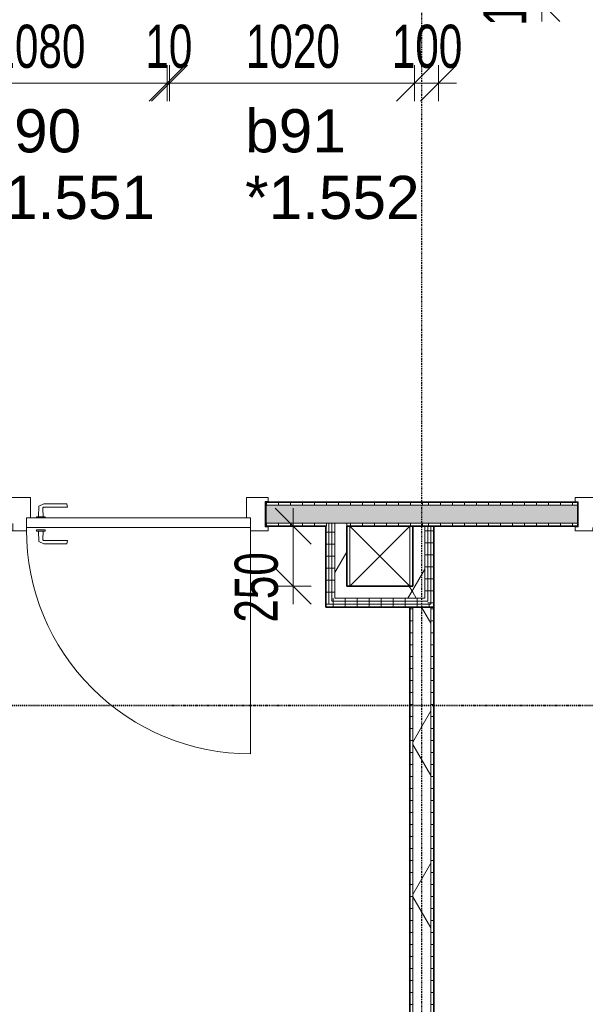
# Model space of a CAD drawing. Header units: millimetres. Extents: x -80560 to 110805, y -11020 to 52719.
# Tile 105 of 184: x 76420 to 78776, y 16057 to 20162. Entities that reach past the tile are written whole.
import ezdxf

# ---------------------------------------------------------------- set-up
doc = ezdxf.new("R2010")
doc.units = ezdxf.units.MM
doc.linetypes.add('CENTER2', pattern=[20, 8, -4, 4, -4])
doc.linetypes.add('DASHDOT2', pattern=[8, 4, -2, 0, -2])
for name, color, linetype, lineweight in [('A-ANNO-DIMS', 211, 'Continuous', 9), ('A-ANNO-DIMS-100', 211, 'Continuous', 9), ('A-DETL', 90, 'Continuous', 18), ('A-DOOR', 31, 'Continuous', 18), ('A-FLOR', 192, 'Continuous', 18), ('A-GLAZ', 151, 'Continuous', 18), ('A-GLAZ-IDEN', 152, 'Continuous', 18), ('A-WALL', 113, 'Continuous', 35), ('A-WALL-PATT', 111, 'Continuous', 35), ('G-ANNO-SYMB', 111, 'Continuous', 9), ('I-WALL', 2, 'Continuous', 18), ('S-GRID', 1, 'Continuous', 9)]:
    doc.layers.add(name, color=color, linetype=linetype, lineweight=lineweight)
doc.styles.add('Arial', font='arial.ttf', dxfattribs={"height": 180})
doc.styles.add('Arial_5', font='arial.ttf', dxfattribs={"width": 0.7, "height": 180})
doc.dimstyles.new('n3o_1_8_1', dxfattribs={"dimscale": 304.8, "dimtxt": 183.646692, "dimasz": 0.492126, "dimexe": 0.246063, "dimexo": 0.0625, "dimgap": 0.032808, "dimtad": 1, "dimdec": 0, "dimdsep": 46, "dimtxsty": 'Arial_5', "dimblk1": 'OBLIQUE', "dimblk2": 'OBLIQUE', "dimsah": 1, "dimcen": 0.09, "dimdle": 0.246063, "dimazin": 0, "dimtfac": 1, "dimtdec": 4, "dimtix": 1, "dimtmove": 2, "dimatfit": 3, "dimfxl": 0.246063, "dimfxlon": 1, "dimtvp": 1, "dimtolj": 1, "dimtzin": 0, "dimarcsym": 2})
doc.dimstyles.new('n3o_1_8_3', dxfattribs={"dimscale": 304.8, "dimtxt": 183.646692, "dimasz": 0.492126, "dimexe": 0.246063, "dimexo": 0.0625, "dimgap": 0.032808, "dimtad": 1, "dimdec": 0, "dimdsep": 46, "dimtxsty": 'Arial_5', "dimblk1": 'OBLIQUE', "dimblk2": 'OBLIQUE', "dimsah": 1, "dimcen": 0.09, "dimdle": 0.246063, "dimazin": 0, "dimtfac": 1, "dimtdec": 4, "dimtix": 1, "dimtmove": 0, "dimatfit": 3, "dimfxl": 0.246063, "dimfxlon": 1, "dimtvp": 1, "dimtolj": 1, "dimtzin": 0, "dimarcsym": 2})
pattern_1 = [(180, (78144.82, 14006.25), (-1e-13, -50), [])]
pattern_2 = [(60, (24894.82, 0), (-274.963, 158.75), []), (120, (24894.82, 0), (-274.963, -158.75), [])]
pattern_3 = [(90, (74047.944, 18050), (-50, -2e-13), [])]
pattern_4 = [(90, (80922.944, 18050), (-50, -1e-13), [])]
pattern_5 = [(90, (77876.07, 17712.5), (-50, 3e-15), [])]
pattern_6 = [(0, (77694.82, 17925), (0, 50), [])]
pattern_7 = [(180, (78144.82, 17881.25), (-6e-15, -50), [])]

# ---------------------------------------------------------------- blocks, each defined once
blk = doc.blocks.new('32_n3o_deur_enkel met zijlicht - 90x139_17_K_930_2410x2070_deur glasstrook-33349586-DO_01 eerste verdieping')
at = {"layer": 'A-GLAZ'}
for p, q in [((-1035, 70), (-945, 70)), ((-1035, 53), (-1035, 70)), ((-1023, 53), (-1035, 53)), ((-1023, -52), (-1023, 53)), ((-945, 70), (-945, -15)), ((-45, 70), (-945, 70)), ((-45, 70), (45, 70)), ((-45, -15), (-45, 70)), ((45, 70), (45, -15)), ((945, 70), (1035, 70)), ((945, -15), (945, 70)), ((1023, 53), (1023, -52)), ((1035, 53), (1023, 53)), ((1035, 70), (1035, 53)), ((-962, -39), (-962, -69)), ((-28, -69), (-28, -39)), ((-1035, -52), (-1023, -52)), ((-1035, -69), (-1035, -52)), ((-962, -69), (-1035, -69)), ((-962, -69), (-28, -69)), ((28, -69), (-28, -69)), ((28, -55), (28, -69)), ((962, -69), (962, -55)), ((1035, -69), (962, -69)), ((1023, -52), (1035, -52)), ((1035, -52), (1035, -69))]:
    blk.add_line(p, q, dxfattribs=at)
blk = doc.blocks.new('30_n3o_deur_dicht - 40mm_draai_LS-31987325-DO_01 eerste verdieping')
at = {"layer": 'A-DOOR'}
for p, q in [((-934, -40), (-934, 0)), ((-934, 0), (0, 0)), ((0, 0), (0, -40)), ((0, -40), (-934, -40))]:
    blk.add_line(p, q, dxfattribs=at)
blk = doc.blocks.new('30_n3o_beslag_deurkruk_met_schild - std-887349-DO_01 eerste verdieping')
at = {"layer": 'A-DOOR'}
for p, q in [((-10, 5), (-7.8, 48.4)), ((-7.8, 48.4), (12.7, 58)), ((12.7, 58), (108, 58)), ((111, 45), (13.3, 45)), ((108, 58), (111, 45)), ((18.5, 5), (-18.5, 5)), ((-18.5, 5), (-18.5, 0)), ((8.3, 39.7), (10, 5)), ((18.5, 0), (18.5, 5))]:
    blk.add_line(p, q, dxfattribs=at)
at = {"layer": 'A-DOOR', "flags": 128}
blk.add_lwpolyline([(13.3, 45), (11.3, 44.6), (9.6, 43.4), (8.6, 41.7), (8.3, 39.7)], dxfattribs=at)
blk = doc.blocks.new('30_n3o_beslag_deurkruk_met_schild - std-875116-DO_01 eerste verdieping')
at = {"layer": 'A-DOOR'}
for p, q in [((18.5, 0), (-18.5, 0)), ((-18.5, 0), (-18.5, -5)), ((18.5, -5), (18.5, 0)), ((-18.5, -5), (18.5, -5)), ((-7.8, -48.4), (-10, -5)), ((10, -5), (8.3, -39.7)), ((12.7, -58), (-7.8, -48.4)), ((108, -58), (12.7, -58)), ((13.3, -45), (111, -45)), ((111, -45), (108, -58))]:
    blk.add_line(p, q, dxfattribs=at)
at = {"layer": 'A-DOOR', "flags": 128}
blk.add_lwpolyline([(8.3, -39.7), (8.6, -41.7), (9.6, -43.4), (11.3, -44.6), (13.3, -45)], dxfattribs=at)
blk = doc.blocks.new('00_n3o_symbool_swingangle - std-31756284-DO_01 eerste verdieping')
at = {"layer": 'A-DOOR'}
blk.add_line((-415, 10), (-415, 944), dxfattribs=at)
blk.add_arc((-415, 10), 934, 360, 90, dxfattribs=at)
blk = doc.blocks.new('32_n3o_deur_enkel met 2 zijlicht - 90x139_17_K_930_2410x3060-31976863-DO_01 eerste verdieping')
at = {"layer": 'A-GLAZ'}
for p, q in [((-1457, 69.5), (-1530, 69.5)), ((-1530, 69.5), (-1530, 52.5)), ((-1530, 52.5), (-1518, 52.5)), ((-1518, 52.5), (-1518, -52.5)), ((-1457, 39.5), (-1457, 69.5)), ((-1457, 69.5), (-523, 69.5)), ((-467, 69.5), (-523, 69.5)), ((-523, 69.5), (-523, 39.5)), ((-467, 39.5), (-467, 69.5)), ((-467, 69.5), (467, 69.5)), ((523, 69.5), (467, 69.5)), ((467, 69.5), (467, 39.5)), ((523, 55.5), (523, 69.5)), ((1530, 69.5), (1457, 69.5)), ((1457, 69.5), (1457, 55.5)), ((1518, -52.5), (1518, 52.5)), ((1518, 52.5), (1530, 52.5)), ((1530, 52.5), (1530, 69.5)), ((-1440, -69.5), (-1440, 15.5)), ((-540, 15.5), (-540, -69.5)), ((-450, -69.5), (-450, 15.5)), ((450, 15.5), (450, -69.5)), ((540, -69.5), (540, 15.5)), ((1440, 15.5), (1440, -69.5)), ((-1518, -52.5), (-1530, -52.5)), ((-1530, -52.5), (-1530, -69.5)), ((-1530, -69.5), (-1440, -69.5)), ((-540, -69.5), (-1440, -69.5)), ((-540, -69.5), (-450, -69.5)), ((450, -69.5), (-450, -69.5)), ((450, -69.5), (540, -69.5)), ((1440, -69.5), (1530, -69.5)), ((1530, -52.5), (1518, -52.5)), ((1530, -69.5), (1530, -52.5))]:
    blk.add_line(p, q, dxfattribs=at)
blk = doc.blocks.new('DIMBLOCK249-DO_01 eerste verdieping')
at = {"layer": 'A-ANNO-DIMS-100'}
for p, q in [((77558.9, 18050), (77483.9, 18125)), ((77558.9, 18125), (77558.9, 17725)), ((77633.9, 18050), (77483.9, 18050)), ((77558.9, 18050), (77633.9, 17975)), ((77558.9, 18050), (77633.9, 18050)), ((77558.9, 17800), (77483.9, 17875)), ((77633.9, 17800), (77483.9, 17800)), ((77558.9, 17800), (77633.9, 17725)), ((77558.9, 17800), (77633.9, 17800))]:
    blk.add_line(p, q, dxfattribs=at)
at = {"layer": 'A-ANNO-DIMS-100', "color": 0, "insert": (77315.2, 17648.3), "char_height": 180, "width": 345.821, "attachment_point": 1, "rotation": 90, "line_spacing_factor": 0.941778, "style": 'Arial_5'}
blk.add_mtext('250', dxfattribs=at)
blk = doc.blocks.new('_Oblique')
at = {"color": 0, "linetype": 'ByBlock', "lineweight": -2}
blk.add_line((-0.5, -0.5), (0.5, 0.5), dxfattribs=at)
blk = doc.blocks.new('DIMBLOCK519-DO_01 eerste verdieping')
at = {"layer": 'A-ANNO-DIMS-100'}
for p, q in [((75954.3, 19898), (76029.3, 19973)), ((75954.3, 19973), (75954.3, 19823)), ((75954.3, 19898), (75954.3, 19973)), ((77034.3, 19898), (77109.3, 19973)), ((77034.3, 19973), (77034.3, 19823)), ((77034.3, 19898), (77034.3, 19973)), ((75954.3, 19898), (75879.3, 19823)), ((75954.3, 19898), (77034.3, 19898)), ((77034.3, 19898), (76959.3, 19823))]:
    blk.add_line(p, q, dxfattribs=at)
at = {"layer": 'A-ANNO-DIMS-100', "color": 0, "insert": (76302.2, 20141.7), "char_height": 180, "width": 461.094, "attachment_point": 1, "line_spacing_factor": 0.941778, "style": 'Arial_5'}
blk.add_mtext('1080', dxfattribs=at)
blk = doc.blocks.new('DIMBLOCK520-DO_01 eerste verdieping')
at = {"layer": 'A-ANNO-DIMS-100'}
for p, q in [((77034.3, 19898), (77109.3, 19973)), ((77034.3, 19973), (77034.3, 19823)), ((77034.3, 19898), (77034.3, 19973)), ((77044.3, 19898), (77119.3, 19973)), ((77044.3, 19973), (77044.3, 19823)), ((77044.3, 19898), (77044.3, 19973)), ((77034.3, 19898), (76959.3, 19823)), ((77044.3, 19898), (76969.3, 19823)), ((77034.3, 19898), (77044.3, 19898))]:
    blk.add_line(p, q, dxfattribs=at)
at = {"layer": 'A-ANNO-DIMS-100', "color": 0, "insert": (76943.3, 20141.7), "char_height": 180, "width": 230.547, "attachment_point": 1, "line_spacing_factor": 0.941778, "style": 'Arial_5'}
blk.add_mtext('10', dxfattribs=at)
blk = doc.blocks.new('DIMBLOCK521-DO_01 eerste verdieping')
at = {"layer": 'A-ANNO-DIMS-100'}
for p, q in [((77044.3, 19898), (77119.3, 19973)), ((77044.3, 19973), (77044.3, 19823)), ((77044.3, 19898), (77044.3, 19973)), ((78064.3, 19898), (78139.3, 19973)), ((78064.3, 19973), (78064.3, 19823)), ((78064.3, 19898), (78064.3, 19973)), ((77044.3, 19898), (76969.3, 19823)), ((77044.3, 19898), (78064.3, 19898)), ((78064.3, 19898), (77989.3, 19823))]:
    blk.add_line(p, q, dxfattribs=at)
at = {"layer": 'A-ANNO-DIMS-100', "color": 0, "insert": (77362.2, 20141.7), "char_height": 180, "width": 461.094, "attachment_point": 1, "line_spacing_factor": 0.941778, "style": 'Arial_5'}
blk.add_mtext('1020', dxfattribs=at)
blk = doc.blocks.new('DIMBLOCK522-DO_01 eerste verdieping')
at = {"layer": 'A-ANNO-DIMS-100'}
for p, q in [((78064.3, 19898), (78139.3, 19973)), ((78064.3, 19973), (78064.3, 19823)), ((78064.3, 19898), (78064.3, 19973)), ((78164.3, 19898), (78239.3, 19973)), ((78164.3, 19973), (78164.3, 19823)), ((78164.3, 19898), (78164.3, 19973)), ((78064.3, 19898), (77989.3, 19823)), ((78064.3, 19898), (78239.3, 19898)), ((78164.3, 19898), (78089.3, 19823))]:
    blk.add_line(p, q, dxfattribs=at)
at = {"layer": 'A-ANNO-DIMS-100', "color": 0, "insert": (77970.2, 20141.7), "char_height": 180, "width": 345.821, "attachment_point": 1, "line_spacing_factor": 0.941778, "style": 'Arial_5'}
blk.add_mtext('100', dxfattribs=at)
blk = doc.blocks.new('DIMBLOCK523-DO_01 eerste verdieping')
at = {"layer": 'A-ANNO-DIMS-100'}
for p, q in [((78594.8, 20330.5), (78519.8, 20405.5)), ((78519.8, 20330.5), (78669.8, 20330.5)), ((78594.8, 20330.5), (78519.8, 20330.5)), ((78594.8, 20155.5), (78594.8, 20330.5)), ((78594.8, 20330.5), (78669.8, 20255.5)), ((78594.8, 20230.5), (78519.8, 20305.5)), ((78519.8, 20230.5), (78669.8, 20230.5)), ((78594.8, 20230.5), (78519.8, 20230.5)), ((78594.8, 20230.5), (78669.8, 20155.5))]:
    blk.add_line(p, q, dxfattribs=at)
at = {"layer": 'A-ANNO-DIMS-100', "color": 0, "insert": (78351.1, 20136.4), "char_height": 180, "width": 345.821, "attachment_point": 1, "rotation": 90, "line_spacing_factor": 0.941778, "style": 'Arial_5'}
blk.add_mtext('100', dxfattribs=at)

msp = doc.modelspace()

# ---------------------------------------------------------------- hatches: boundary and pattern name
at = {"layer": 'A-WALL-PATT', "lineweight": 18}
h = msp.add_hatch(dxfattribs=at)
h.set_pattern_fill('FP_80', color=256, angle=90, style=0, pattern_type=2)
h.set_pattern_definition(pattern_3)
h.paths.add_polyline_path([(77444.8, 18137.5), (78101.1, 18137.5), (78101.1, 18150), (77444.8, 18150)], flags=0)
h.paths.add_polyline_path([(75394.8, 18137.5), (75394.8, 18150), (74404.8, 18150), (74404.8, 18137.5), (74773.8, 18137.5)], flags=0)
h.paths.add_polyline_path([(73344.8, 18137.5), (73344.8, 18150), (72044.8, 18150), (72044.8, 18137.5), (72424.4, 18137.5)], flags=0)
h = msp.add_hatch(dxfattribs=at)
h.set_pattern_fill('FP_98', color=256, angle=90, style=0, pattern_type=2)
h.set_pattern_definition(pattern_4)
h.paths.add_polyline_path([(83657.3, 18137.5), (83657.3, 18150), (81784.8, 18150), (81784.8, 18137.5), (81821.9, 18137.5)], flags=0)
h.paths.add_polyline_path([(78297.9, 18137.5), (78744.8, 18137.5), (78744.8, 18150), (78101.1, 18150), (78101.1, 18137.5)], flags=0)
at = {"layer": 'A-WALL-PATT', "lineweight": 5}
h = msp.add_hatch(color=256, dxfattribs=at)
h.paths.add_polyline_path([(77719.8, 18062.5), (78101.1, 18062.5), (78101.1, 18137.5), (77444.8, 18137.5), (77444.8, 18062.5), (77710.5, 18062.5)], flags=0)
h.paths.add_polyline_path([(74773.8, 18062.5), (75394.8, 18062.5), (75394.8, 18137.5), (74404.8, 18137.5), (74404.8, 18062.5)], flags=0)
h.paths.add_polyline_path([(72732.3, 18062.5), (73344.8, 18062.5), (73344.8, 18137.5), (72044.8, 18137.5), (72044.8, 18062.5), (72657.3, 18062.5)], flags=0)
h = msp.add_hatch(color=256, dxfattribs=at)
h.paths.add_polyline_path([(83732.3, 18062.5), (83732.3, 18137.5), (81784.8, 18137.5), (81784.8, 18062.5), (81821.9, 18062.5)], flags=0)
h.paths.add_polyline_path([(78297.9, 18062.5), (78744.8, 18062.5), (78744.8, 18137.5), (78101.1, 18137.5), (78101.1, 18062.5)], flags=0)
at = {"layer": 'A-WALL-PATT', "lineweight": 18}
h = msp.add_hatch(dxfattribs=at)
h.set_pattern_fill('FP_80', color=256, angle=90, style=0, pattern_type=2)
h.set_pattern_definition(pattern_3)
h.paths.add_polyline_path([(78101.1, 18050), (78101.1, 18062.5), (77782.3, 18062.5), (77782.3, 18050)], flags=0)
h.paths.add_polyline_path([(77694.8, 18050), (77707.3, 18050), (77707.3, 18062.5), (77444.8, 18062.5), (77444.8, 18050)], flags=0)
h.paths.add_polyline_path([(72744.8, 18050), (73344.8, 18050), (73344.8, 18062.5), (72732.3, 18062.5), (72732.3, 18050)], flags=0)
h.paths.add_polyline_path([(72424.4, 18050), (72657.3, 18050), (72657.3, 18062.5), (72044.8, 18062.5), (72044.8, 18050)], flags=0)
h.paths.add_polyline_path([(74773.8, 18050), (75394.8, 18050), (75394.8, 18062.5), (74404.8, 18062.5), (74404.8, 18050)], flags=0)
h = msp.add_hatch(dxfattribs=at)
h.set_pattern_fill('FP_117', color=256, angle=90, style=0, pattern_type=2)
h.set_pattern_definition(pattern_6)
h.paths.add_polyline_path([(77707.3, 17725), (77707.3, 18050), (77694.8, 18050), (77694.8, 17725)], flags=0)
h = msp.add_hatch(dxfattribs=at)
h.set_pattern_fill('FP_117', color=256, angle=90, style=0, pattern_type=2)
h.set_pattern_definition(pattern_6)
h.paths.add_polyline_path([(77707.3, 17737.5), (77719.8, 17737.5), (77719.8, 18062.5), (77707.3, 18062.5), (77707.3, 17800)], flags=0)
h = msp.add_hatch(dxfattribs=at)
h.set_pattern_fill('FP_117', color=256, angle=90, style=0, pattern_type=2)
h.set_pattern_definition(pattern_6)
h.paths.add_polyline_path([(77719.8, 17750), (77732.3, 17750), (77732.3, 18062.5), (77719.8, 18062.5), (77719.8, 17800)], flags=0)
h = msp.add_hatch(dxfattribs=at)
h.set_pattern_fill('FP_2', color=256, style=0, pattern_type=2)
h.set_pattern_definition(pattern_2)
h.paths.add_polyline_path([(77782.3, 17800), (77782.3, 18062.5), (77732.3, 18062.5), (77732.3, 17800)], flags=0)
h = msp.add_hatch(dxfattribs=at)
h.set_pattern_fill('FP_2', color=256, style=0, pattern_type=2)
h.set_pattern_definition(pattern_2)
h.paths.add_polyline_path([(78107.3, 17750), (78107.3, 18050), (78057.3, 18050), (78057.3, 17750)], flags=0)
h = msp.add_hatch(dxfattribs=at)
h.set_pattern_fill('FP_98', color=256, angle=90, style=0, pattern_type=2)
h.set_pattern_definition(pattern_4)
h.paths.add_polyline_path([(83744.8, 18050), (83744.8, 18062.5), (81784.8, 18062.5), (81784.8, 18050), (81821.9, 18050)], flags=0)
h.paths.add_polyline_path([(78101.1, 18050), (78744.8, 18050), (78744.8, 18062.5), (78101.1, 18062.5)], flags=0)
h = msp.add_hatch(dxfattribs=at)
h.set_pattern_fill('FP_118', color=256, angle=90, style=0, pattern_type=2)
h.set_pattern_definition(pattern_7)
h.paths.add_polyline_path([(78119.8, 17737.5), (78119.8, 18050), (78107.3, 18050), (78107.3, 17737.5)], flags=0)
h = msp.add_hatch(dxfattribs=at)
h.set_pattern_fill('FP_118', color=256, angle=90, style=0, pattern_type=2)
h.set_pattern_definition(pattern_7)
h.paths.add_polyline_path([(78132.3, 17725), (78132.3, 18050), (78119.8, 18050), (78119.8, 17725)], flags=0)
h = msp.add_hatch(dxfattribs=at)
h.set_pattern_fill('FP_118', color=256, angle=90, style=0, pattern_type=2)
h.set_pattern_definition(pattern_7)
h.paths.add_polyline_path([(78144.8, 17712.5), (78144.8, 18050), (78132.3, 18050), (78132.3, 17712.5)], flags=0)
h = msp.add_hatch(dxfattribs=at)
h.set_pattern_fill('FP_2', color=256, style=0, pattern_type=2)
h.set_pattern_definition(pattern_2)
h.paths.add_polyline_path([(78057.3, 17750), (78057.3, 17800), (77732.3, 17800), (77732.3, 17750), (78004.2, 17750)], flags=0)
h = msp.add_hatch(dxfattribs=at)
h.set_pattern_fill('FP_116', color=256, angle=90, style=0, pattern_type=2)
h.set_pattern_definition(pattern_5)
h.paths.add_polyline_path([(78057.3, 17737.5), (78107.3, 17737.5), (78107.3, 17750), (77719.8, 17750), (77719.8, 17737.5), (78004.2, 17737.5)], flags=0)
h = msp.add_hatch(dxfattribs=at)
h.set_pattern_fill('FP_116', color=256, angle=90, style=0, pattern_type=2)
h.set_pattern_definition(pattern_5)
h.paths.add_polyline_path([(78004.2, 17712.5), (78132.3, 17712.5), (78132.3, 17725), (77694.8, 17725), (77694.8, 17712.5), (77710.5, 17712.5)], flags=0)
h = msp.add_hatch(dxfattribs=at)
h.set_pattern_fill('FP_116', color=256, angle=90, style=0, pattern_type=2)
h.set_pattern_definition(pattern_5)
h.paths.add_polyline_path([(78004.2, 17725), (78119.8, 17725), (78119.8, 17737.5), (77707.3, 17737.5), (77707.3, 17725), (77710.5, 17725)], flags=0)
h = msp.add_hatch(dxfattribs=at)
h.set_pattern_fill('FP_28', color=256, angle=90, style=0, pattern_type=2)
h.set_pattern_definition(pattern_1)
h.paths.add_polyline_path([(78057.3, 10300), (78057.3, 17712.5), (78044.8, 17712.5), (78044.8, 10300)], flags=0)
h = msp.add_hatch(dxfattribs=at)
h.set_pattern_fill('FP_2', color=256, style=0, pattern_type=2)
h.set_pattern_definition(pattern_2)
h.paths.add_polyline_path([(78132.3, 10300), (78132.3, 17712.5), (78057.3, 17712.5), (78057.3, 10300)], flags=0)
h = msp.add_hatch(dxfattribs=at)
h.set_pattern_fill('FP_28', color=256, angle=90, style=0, pattern_type=2)
h.set_pattern_definition(pattern_1)
h.paths.add_polyline_path([(78132.3, 10300), (78144.8, 10300), (78144.8, 17712.5), (78132.3, 17712.5), (78132.3, 10922.1)], flags=0)

# ---------------------------------------------------------------- linework, layer by layer
at = {"layer": 'A-DETL'}
for p, q in [((78044.8, 18050), (77794.8, 17800)), ((77794.8, 18050), (78044.8, 17800))]:
    msp.add_line(p, q, dxfattribs=at)
at = {"layer": 'A-FLOR'}
for p, q in [((77794.8, 17800), (77794.8, 18050)), ((78044.8, 18050), (78044.8, 17800))]:
    msp.add_line(p, q, dxfattribs=at)
at = {"layer": 'A-WALL', "lineweight": 18}
for p, q in [((77444.8, 18137.5), (78744.8, 18137.5)), ((77444.8, 18062.5), (78744.8, 18062.5)), ((77707.3, 18062.5), (77707.3, 17725)), ((77719.8, 18062.5), (77719.8, 17737.5)), ((77732.3, 18062.5), (77732.3, 17750)), ((77782.3, 18050), (77782.3, 18062.5)), ((78107.3, 17750), (78107.3, 18050)), ((78119.8, 17737.5), (78119.8, 18050)), ((78132.3, 17725), (78132.3, 18050)), ((77732.3, 17750), (78107.3, 17750)), ((77707.3, 17725), (78132.3, 17725)), ((77719.8, 17737.5), (78119.8, 17737.5)), ((78057.3, 10300), (78057.3, 17712.5)), ((78132.3, 10300), (78132.3, 17712.5))]:
    msp.add_line(p, q, dxfattribs=at)
at = {"layer": 'G-ANNO-SYMB', "linetype": 'DASHDOT2', "lineweight": 35}
msp.add_line((36171.8, 17302.3), (104099.5, 17302.3), dxfattribs=at)
at = {"layer": 'I-WALL', "lineweight": 35}
for p, q in [((78744.8, 18150), (77444.8, 18150)), ((77444.8, 18150), (77444.8, 18050)), ((78744.8, 18050), (78744.8, 18150)), ((77444.8, 18050), (77694.8, 18050)), ((77694.8, 18050), (77694.8, 17712.5)), ((77782.3, 18050), (78744.8, 18050)), ((77782.3, 17800), (77782.3, 18050)), ((78057.3, 18050), (78057.3, 17800)), ((78144.8, 10300), (78144.8, 18050)), ((78057.3, 17800), (77782.3, 17800)), ((77694.8, 17712.5), (78144.8, 17712.5)), ((78044.8, 17712.5), (78044.8, 10300))]:
    msp.add_line(p, q, dxfattribs=at)
at = {"layer": 'S-GRID', "linetype": 'CENTER2', "lineweight": 25}
msp.add_line((78094.8, 4383.3), (78094.8, 52119.1), dxfattribs=at)

# ---------------------------------------------------------------- block references
at = {"layer": 'A-DOOR'}
for name, p in [('30_n3o_beslag_deurkruk_met_schild - std-887349-DO_01 eerste verdieping', (76507.8, 18085)), ('30_n3o_deur_dicht - 40mm_draai_LS-31987325-DO_01 eerste verdieping', (77381.8, 18085)), ('30_n3o_beslag_deurkruk_met_schild - std-875116-DO_01 eerste verdieping', (76507.8, 18035))]:
    msp.add_blockref(name, p, dxfattribs=at)
at = {"layer": 'A-DOOR', "rotation": 180}
msp.add_blockref('00_n3o_symbool_swingangle - std-31756284-DO_01 eerste verdieping', (76966.8, 18045), dxfattribs=at)
at = {"layer": 'A-GLAZ'}
msp.add_blockref('32_n3o_deur_enkel met zijlicht - 90x139_17_K_930_2410x2070_deur glasstrook-33349586-DO_01 eerste verdieping', (76419.8, 18100), dxfattribs=at)
at = {"layer": 'A-GLAZ', "rotation": 180}
msp.add_blockref('32_n3o_deur_enkel met 2 zijlicht - 90x139_17_K_930_2410x3060-31976863-DO_01 eerste verdieping', (80264.8, 18100), dxfattribs=at)

# ---------------------------------------------------------------- texts
at = {"layer": 'A-GLAZ-IDEN', "lineweight": 9, "char_height": 180, "attachment_point": 1, "style": 'Arial'}
for s, insert, width in [('b90', (76256.6, 19789.2), 505.063), ('b91', (77359, 19789.2), 505.063), ('*1.551', (76256.6, 19511.4), 865.822), ('*1.552', (77359, 19511.4), 865.822)]:
    msp.add_mtext(s, dxfattribs=dict(at, insert=insert, width=width))

# ---------------------------------------------------------------- dimensions: what is measured, and where the dimension line sits
at = {"layer": 'A-ANNO-DIMS'}
dim = msp.add_linear_dim(base=(78594.8, 20330.5), p1=(78519.8, 20230.5), p2=(78519.8, 20330.5), angle=90, dimstyle='n3o_1_8_3', override={"dimpost": '<>', "dimfxl": 100}, dxfattribs=at)
dim.commit()
dim.dimension.update_dxf_attribs({"geometry": 'DIMBLOCK523-DO_01 eerste verdieping', "text_midpoint": (78492.9, 20280.5)})
for base, p1, p2, override, picture, middle in [((77034.3, 19898), (75954.3, 19973), (77034.3, 19973), {"dimpost": '<>', "dimfxl": 1080}, 'DIMBLOCK519-DO_01 eerste verdieping', (76494.3, 19999.9)), ((77044.3, 19898), (77034.3, 19973), (77044.3, 19973), {"dimpost": '<>', "dimfxl": 10}, 'DIMBLOCK520-DO_01 eerste verdieping', (77039.3, 19999.9)), ((78064.3, 19898), (77044.3, 19973), (78064.3, 19973), {"dimpost": '<>', "dimfxl": 1020}, 'DIMBLOCK521-DO_01 eerste verdieping', (77554.3, 19999.9)), ((78164.3, 19898), (78064.3, 19973), (78164.3, 19973), {"dimpost": '<>', "dimfxl": 100}, 'DIMBLOCK522-DO_01 eerste verdieping', (78114.3, 19999.9))]:
    dim = msp.add_linear_dim(base=base, p1=p1, p2=p2, dimstyle='n3o_1_8_3', override=override, dxfattribs=at)
    dim.commit()
    dim.dimension.update_dxf_attribs({"geometry": picture, "text_midpoint": middle})
dim = msp.add_linear_dim(base=(77558.9, 17800), p1=(77633.9, 18050), p2=(77633.9, 17800), angle=90, dimstyle='n3o_1_8_1', override={"dimpost": '<>', "dimfxl": 250}, dxfattribs=at)
dim.commit()
dim.dimension.update_dxf_attribs({"geometry": 'DIMBLOCK249-DO_01 eerste verdieping', "text_midpoint": (77435.2, 17821.2), "dimtype": 160, "text_rotation": 90})

doc.saveas('drawing.dxf')
